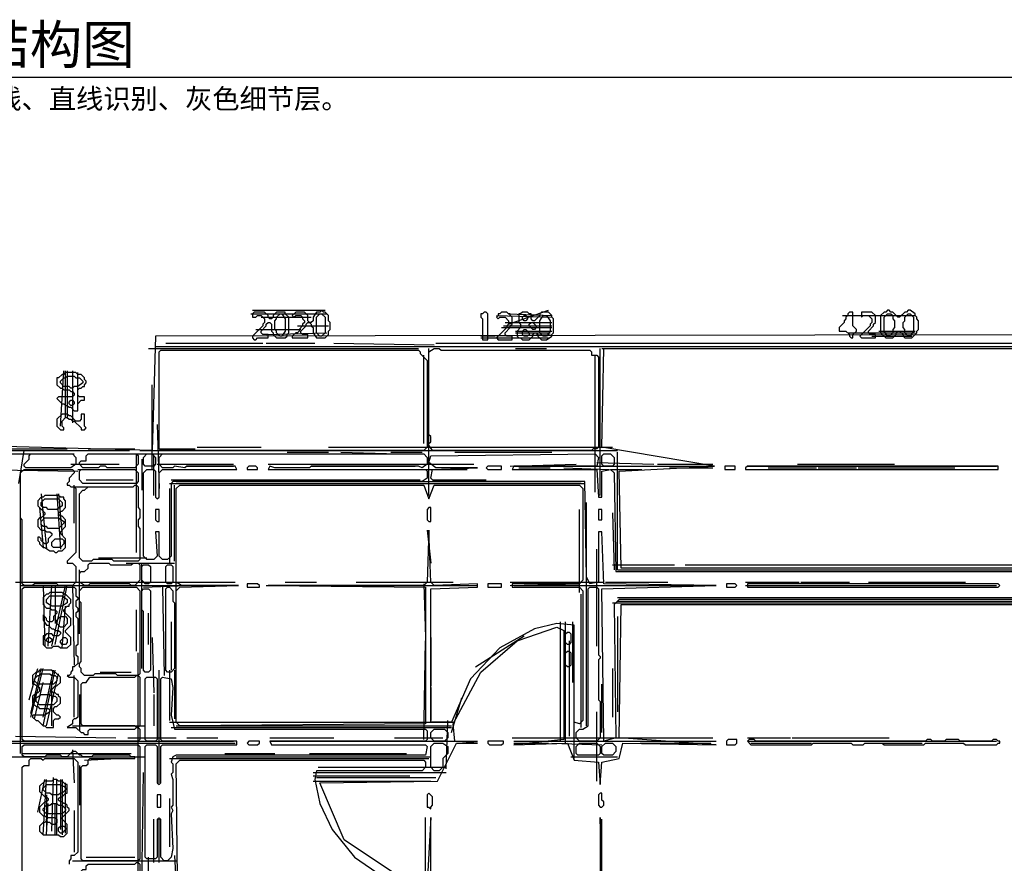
# Model space of a CAD drawing. Header units: millimetres. Extents: x -171 to 29168, y -21389 to 9617.
# Tile 43 of 60: x 1714 to 5374, y 5779 to 8914. Entities that reach past the tile are written whole.
import ezdxf

# ---------------------------------------------------------------- set-up
doc = ezdxf.new("R2010")
doc.units = ezdxf.units.MM
for name, color, linetype in [('REFERENCE_FRAME', 3, 'Continuous'), ('REFERENCE_TEXT', 2, 'Continuous'), ('TRACE_CONTOUR_FINE', 8, 'Continuous'), ('TRACE_CONTOUR_MAJOR', 7, 'Continuous'), ('TRACE_DARK_PIXELS', 250, 'Continuous'), ('TRACE_STRAIGHT_LINES', 4, 'Continuous')]:
    doc.layers.add(name, color=color, linetype=linetype)
doc.styles.add('CHINESE', font='simhei.ttf')

msp = doc.modelspace()

# ---------------------------------------------------------------- linework, layer by layer
at = {"layer": 'REFERENCE_FRAME'}
msp.add_lwpolyline([(-170.6, -170.6), (8570.6, -170.6), (8570.6, 8699.2), (-170.6, 8699.2)], close=True, dxfattribs=at)
at = {"layer": 'TRACE_CONTOUR_FINE'}
for points in [[(3582.5, 7808.3), (3589, 7814.7), (3595.4, 7814.7), (3601.8, 7808.3), (3601.8, 7801.8), (3595.4, 7795.4), (3589, 7795.4), (3582.5, 7801.8)], [(3582.5, 7756.8), (3589, 7763.2), (3595.4, 7763.2), (3608.3, 7750.4), (3608.3, 7744), (3601.8, 7737.5), (3589, 7737.5), (3582.5, 7744)], [(3608.3, 7782.5), (3614.7, 7789), (3621.1, 7789), (3634, 7776.1), (3634, 7769.7), (3627.6, 7763.2), (3621.1, 7763.2), (3608.3, 7776.1)], [(1897.4, 7493.1), (1903.8, 7499.5), (1910.3, 7499.5), (1916.7, 7493.1), (1916.7, 7486.7), (1910.3, 7480.2), (1903.8, 7480.2), (1897.4, 7486.7)], [(2559.9, 7248.7), (2559.9, 7242.3), (2598.5, 7242.3), (2598.5, 7248.7), (2592, 7255.1), (2566.3, 7255.1)], [(3447.5, 7248.7), (3453.9, 7242.3), (3505.4, 7242.3), (3505.4, 7255.1), (3453.9, 7255.1)], [(4335.1, 7255.1), (4335.1, 7242.3), (4373.7, 7242.3), (4373.7, 7255.1)], [(3235.2, 7100.8), (3228.8, 7094.3), (3228.8, 7055.7), (3235.2, 7049.3), (3241.7, 7049.3), (3241.7, 7100.8)], [(2219, 7094.3), (2219, 7055.7), (2225.4, 7049.3), (2231.9, 7049.3), (2231.9, 7094.3)], [(3865.5, 7094.3), (3865.5, 7055.7), (3878.4, 7055.7), (3878.4, 7094.3)], [(2559.9, 6817.8), (2559.9, 6804.9), (2604.9, 6804.9), (2604.9, 6811.3), (2598.5, 6817.8)], [(3453.9, 6817.8), (3453.9, 6804.9), (3505.4, 6804.9), (3505.4, 6817.8)], [(4341.5, 6817.8), (4341.5, 6804.9), (4373.7, 6804.9), (4380.1, 6811.3), (4373.7, 6817.8)], [(1813.8, 6611.9), (1820.2, 6618.4), (1826.6, 6618.4), (1833.1, 6611.9), (1833.1, 6605.5), (1826.6, 6599.1), (1820.2, 6599.1), (1813.8, 6605.5)], [(1878.1, 6618.4), (1884.5, 6618.4), (1891, 6611.9), (1891, 6599.1), (1884.5, 6592.6), (1871.7, 6592.6), (1865.2, 6599.1), (1865.2, 6605.5)], [(2559.9, 6226), (2566.3, 6219.6), (2598.5, 6219.6), (2604.9, 6226), (2604.9, 6232.5), (2566.3, 6232.5)], [(3453.9, 6232.5), (3453.9, 6226), (3460.3, 6219.6), (3505.4, 6219.6), (3511.8, 6226), (3511.8, 6232.5)], [(4341.5, 6232.5), (4341.5, 6219.6), (4373.7, 6219.6), (4380.1, 6226), (4380.1, 6238.9), (4347.9, 6238.9)], [(3872, 6039.5), (3865.5, 6033.1), (3865.5, 5994.5), (3872, 5988.1), (3878.4, 5988.1), (3884.8, 5994.5), (3884.8, 6007.4), (3878.4, 6013.8), (3878.4, 6039.5)], [(2225.4, 6033.1), (2225.4, 5988.1), (2238.3, 5988.1), (2238.3, 6033.1)], [(1858.8, 5898), (1858.8, 5910.9), (1865.2, 5917.3), (1878.1, 5917.3), (1884.5, 5910.9), (1884.5, 5904.4), (1871.7, 5891.6), (1865.2, 5891.6)]]:
    msp.add_lwpolyline(points, close=True, dxfattribs=at)
at = {"layer": 'TRACE_CONTOUR_MAJOR'}
for points in [[(2862.2, 7814.7), (2849.3, 7827.6), (2842.9, 7827.6), (2836.4, 7834), (2830, 7827.6), (2817.2, 7827.6), (2804.3, 7808.3), (2804.3, 7795.4), (2797.9, 7789), (2791.4, 7789), (2785, 7795.4), (2785, 7814.7), (2772.1, 7827.6), (2740, 7827.6), (2727.1, 7814.7), (2733.5, 7808.3), (2740, 7814.7), (2759.3, 7814.7), (2765.7, 7808.3), (2765.7, 7801.8), (2772.1, 7795.4), (2772.1, 7789), (2765.7, 7782.5), (2765.7, 7776.1), (2752.8, 7763.2), (2752.8, 7756.8), (2746.4, 7750.4), (2740, 7750.4), (2727.1, 7737.5), (2727.1, 7731.1), (2785, 7731.1), (2785, 7744), (2765.7, 7744), (2759.3, 7750.4), (2759.3, 7756.8), (2778.6, 7776.1), (2778.6, 7782.5), (2785, 7789), (2791.4, 7789), (2797.9, 7782.5), (2797.9, 7776.1), (2804.3, 7769.7), (2804.3, 7750.4), (2817.2, 7731.1), (2849.3, 7731.1), (2862.2, 7744), (2862.2, 7756.8), (2868.6, 7763.2), (2868.6, 7789), (2862.2, 7795.4)], [(4913.9, 7814.7), (4913.9, 7750.4), (4933.2, 7731.1), (4959, 7731.1), (4971.8, 7744), (4971.8, 7750.4), (4978.3, 7756.8), (4984.7, 7756.8), (4997.5, 7744), (4997.5, 7737.5), (5004, 7731.1), (5029.7, 7731.1), (5049, 7750.4), (5049, 7756.8), (5055.4, 7763.2), (5055.4, 7795.4), (5049, 7801.8), (5049, 7808.3), (5042.6, 7814.7), (5042.6, 7821.1), (5023.3, 7834), (5016.8, 7834), (5010.4, 7827.6), (5004, 7827.6), (4984.7, 7808.3), (4978.3, 7808.3), (4959, 7827.6), (4952.5, 7827.6), (4946.1, 7834), (4939.7, 7834), (4933.2, 7827.6), (4926.8, 7827.6)], [(2579.2, 7821.1), (2579.2, 7808.3), (2592, 7808.3), (2598.5, 7814.7), (2611.3, 7814.7), (2624.2, 7801.8), (2624.2, 7789), (2617.8, 7782.5), (2617.8, 7776.1), (2579.2, 7737.5), (2579.2, 7731.1), (2585.6, 7724.7), (2592, 7724.7), (2598.5, 7731.1), (2637.1, 7731.1), (2637.1, 7744), (2617.8, 7744), (2611.3, 7750.4), (2611.3, 7756.8), (2630.6, 7776.1), (2630.6, 7782.5), (2637.1, 7789), (2643.5, 7789), (2649.9, 7782.5), (2649.9, 7756.8), (2656.4, 7750.4), (2656.4, 7744), (2669.2, 7731.1), (2701.4, 7731.1), (2707.8, 7737.5), (2707.8, 7744), (2714.2, 7750.4), (2714.2, 7808.3), (2701.4, 7821.1), (2701.4, 7827.6), (2669.2, 7827.6), (2656.4, 7814.7), (2656.4, 7808.3), (2649.9, 7801.8), (2643.5, 7801.8), (2637.1, 7808.3), (2637.1, 7814.7), (2624.2, 7827.6), (2585.6, 7827.6)], [(2682.1, 7821.1), (2688.5, 7821.1), (2701.4, 7801.8), (2701.4, 7756.8), (2688.5, 7737.5), (2682.1, 7737.5), (2669.2, 7750.4), (2669.2, 7756.8), (2662.8, 7763.2), (2662.8, 7795.4), (2669.2, 7801.8), (2669.2, 7808.3)], [(2830, 7821.1), (2836.4, 7821.1), (2849.3, 7808.3), (2849.3, 7750.4), (2836.4, 7737.5), (2830, 7737.5), (2817.2, 7750.4), (2817.2, 7808.3)], [(3441, 7827.6), (3434.6, 7821.1), (3428.2, 7821.1), (3428.2, 7808.3), (3434.6, 7801.8), (3434.6, 7724.7), (3453.9, 7724.7), (3453.9, 7821.1), (3447.5, 7827.6)], [(3505.4, 7827.6), (3498.9, 7821.1), (3492.5, 7821.1), (3492.5, 7814.7), (3486.1, 7808.3), (3492.5, 7801.8), (3498.9, 7808.3), (3518.2, 7808.3), (3531.1, 7795.4), (3531.1, 7782.5), (3524.7, 7776.1), (3524.7, 7769.7), (3486.1, 7731.1), (3492.5, 7724.7), (3544, 7724.7), (3544, 7737.5), (3524.7, 7737.5), (3518.2, 7744), (3518.2, 7750.4), (3537.5, 7769.7), (3537.5, 7776.1), (3544, 7782.5), (3544, 7808.3), (3537.5, 7814.7), (3537.5, 7821.1), (3531.1, 7821.1), (3524.7, 7827.6)], [(3569.7, 7821.1), (3569.7, 7789), (3576.1, 7782.5), (3576.1, 7769.7), (3563.2, 7756.8), (3563.2, 7737.5), (3569.7, 7731.1), (3576.1, 7731.1), (3582.5, 7724.7), (3608.3, 7724.7), (3621.1, 7737.5), (3621.1, 7744), (3627.6, 7750.4), (3634, 7750.4), (3640.4, 7744), (3640.4, 7737.5), (3653.3, 7724.7), (3672.6, 7724.7), (3691.9, 7737.5), (3691.9, 7744), (3698.3, 7750.4), (3698.3, 7801.8), (3691.9, 7808.3), (3691.9, 7814.7), (3679, 7827.6), (3653.3, 7827.6), (3646.9, 7821.1), (3646.9, 7814.7), (3627.6, 7795.4), (3621.1, 7795.4), (3614.7, 7801.8), (3614.7, 7821.1), (3608.3, 7821.1), (3601.8, 7827.6), (3582.5, 7827.6), (3576.1, 7821.1)], [(3659.7, 7814.7), (3672.6, 7814.7), (3685.5, 7795.4), (3685.5, 7756.8), (3672.6, 7737.5), (3659.7, 7737.5), (3646.9, 7750.4), (3646.9, 7795.4)], [(4798.2, 7827.6), (4791.7, 7821.1), (4791.7, 7814.7), (4785.3, 7808.3), (4785.3, 7801.8), (4778.9, 7795.4), (4778.9, 7789), (4759.6, 7769.7), (4759.6, 7756.8), (4785.3, 7756.8), (4798.2, 7744), (4798.2, 7737.5), (4804.6, 7731.1), (4811, 7731.1), (4811, 7744), (4823.9, 7756.8), (4823.9, 7763.2), (4811, 7776.1), (4811, 7827.6)], [(4843.2, 7827.6), (4843.2, 7808.3), (4849.6, 7814.7), (4868.9, 7814.7), (4881.8, 7801.8), (4881.8, 7789), (4875.3, 7782.5), (4875.3, 7776.1), (4836.8, 7737.5), (4843.2, 7731.1), (4894.6, 7731.1), (4894.6, 7744), (4875.3, 7744), (4868.9, 7750.4), (4868.9, 7756.8), (4888.2, 7776.1), (4888.2, 7782.5), (4894.6, 7789), (4894.6, 7814.7), (4881.8, 7827.6)], [(4939.7, 7821.1), (4952.5, 7821.1), (4959, 7814.7), (4959, 7801.8), (4965.4, 7795.4), (4965.4, 7769.7), (4959, 7763.2), (4959, 7750.4), (4946.1, 7737.5), (4939.7, 7737.5), (4926.8, 7756.8), (4926.8, 7808.3)], [(5016.8, 7821.1), (5023.3, 7821.1), (5036.1, 7808.3), (5036.1, 7756.8), (5023.3, 7737.5), (5016.8, 7737.5), (5004, 7750.4), (5004, 7763.2), (4997.5, 7769.7), (4997.5, 7789), (5004, 7795.4), (5004, 7808.3)], [(2231.9, 7679.6), (2238.3, 7686.1), (3196.6, 7686.1), (3203.1, 7679.6), (3203.1, 7673.2), (3228.8, 7647.5), (3228.8, 7325.9), (3215.9, 7313), (2238.3, 7313), (2231.9, 7319.4)], [(3235.2, 7679.6), (3254.5, 7692.5), (3273.8, 7692.5), (3280.2, 7686.1), (3833.4, 7686.1), (3839.8, 7679.6), (3839.8, 7666.8), (3859.1, 7666.8), (3865.5, 7660.3), (3865.5, 7325.9), (3859.1, 7319.4), (3846.2, 7319.4), (3839.8, 7313), (3248.1, 7313), (3235.2, 7332.3), (3235.2, 7338.7), (3241.7, 7345.2), (3241.7, 7364.5), (3235.2, 7370.9)], [(1884.5, 7602.5), (1878.1, 7596), (1871.7, 7596), (1858.8, 7583.2), (1852.4, 7583.2), (1852.4, 7557.4), (1865.2, 7544.6), (1871.7, 7544.6), (1878.1, 7538.1), (1897.4, 7538.1), (1903.8, 7531.7), (1910.3, 7531.7), (1916.7, 7525.3), (1916.7, 7518.8), (1910.3, 7512.4), (1858.8, 7512.4), (1852.4, 7506), (1871.7, 7486.7), (1878.1, 7486.7), (1884.5, 7480.2), (1891, 7480.2), (1897.4, 7473.8), (1903.8, 7473.8), (1916.7, 7460.9), (1929.6, 7460.9), (1929.6, 7486.7), (1942.4, 7499.5), (1955.3, 7499.5), (1955.3, 7512.4), (1936, 7512.4), (1929.6, 7518.8), (1929.6, 7538.1), (1936, 7544.6), (1942.4, 7544.6), (1948.9, 7551), (1955.3, 7551), (1955.3, 7557.4), (1961.7, 7563.9), (1961.7, 7570.3), (1955.3, 7576.7), (1955.3, 7583.2), (1942.4, 7596), (1929.6, 7596), (1923.1, 7602.5)], [(1865.2, 7570.3), (1878.1, 7583.2), (1884.5, 7583.2), (1891, 7589.6), (1916.7, 7589.6), (1923.1, 7583.2), (1936, 7583.2), (1948.9, 7570.3), (1948.9, 7563.9), (1929.6, 7551), (1916.7, 7551), (1910.3, 7544.6), (1903.8, 7544.6), (1897.4, 7551), (1878.1, 7551), (1865.2, 7563.9)], [(1852.4, 7428.8), (1852.4, 7403.1), (1865.2, 7390.2), (1878.1, 7390.2), (1878.1, 7396.6), (1871.7, 7403.1), (1871.7, 7422.4), (1884.5, 7435.2), (1891, 7435.2), (1897.4, 7428.8), (1903.8, 7428.8), (1910.3, 7422.4), (1916.7, 7422.4), (1942.4, 7396.6), (1942.4, 7390.2), (1955.3, 7390.2), (1961.7, 7396.6), (1955.3, 7403.1), (1955.3, 7448.1), (1942.4, 7448.1), (1942.4, 7428.8), (1936, 7422.4), (1923.1, 7422.4), (1903.8, 7441.7), (1897.4, 7441.7), (1891, 7448.1), (1871.7, 7448.1)], [(1730.2, 7255.1), (1730.2, 7261.6), (1749.5, 7280.9), (1749.5, 7293.7), (1755.9, 7300.2), (1910.3, 7300.2), (1923.1, 7287.3), (1923.1, 7261.6), (1903.8, 7248.7), (1736.6, 7248.7)], [(1936, 7268), (1942.4, 7274.4), (1961.7, 7274.4), (1961.7, 7293.7), (1968.1, 7300.2), (2148.2, 7300.2), (2154.7, 7293.7), (2154.7, 7261.6), (2141.8, 7248.7), (2038.9, 7248.7), (2032.5, 7255.1), (2013.2, 7255.1), (2006.7, 7248.7), (1948.9, 7248.7), (1936, 7261.6)], [(2174, 6920.7), (2174, 7229.4), (2186.8, 7242.3), (2212.6, 7242.3), (2219, 7235.8), (2219, 7139.4), (2225.4, 7132.9), (2231.9, 7139.4), (2231.9, 7229.4), (2244.7, 7242.3), (2521.3, 7242.3), (2514.9, 7255.1), (2334.8, 7255.1), (2328.3, 7248.7), (2289.7, 7255.1), (2283.3, 7248.7), (2244.7, 7248.7), (2231.9, 7261.6), (2231.9, 7287.3), (2244.7, 7300.2), (3215.9, 7300.2), (3228.8, 7287.3), (3228.8, 7261.6), (3209.5, 7248.7), (3196.6, 7255.1), (2797.9, 7255.1), (2791.4, 7248.7), (2662.8, 7248.7), (2643.5, 7255.1), (2637.1, 7242.3), (3222.4, 7242.3), (3228.8, 7235.8), (3228.8, 7210.1), (3209.5, 7197.2), (2283.3, 7197.2), (2276.9, 7190.8), (2276.9, 6920.7), (2264, 6907.8), (2244.7, 6907.8), (2231.9, 6920.7), (2231.9, 7010.7), (2219, 7010.7), (2225.4, 6920.7), (2212.6, 6907.8), (2186.8, 6907.8)], [(2186.8, 7300.2), (2206.1, 7300.2), (2219, 7287.3), (2219, 7261.6), (2212.6, 7255.1), (2180.4, 7255.1), (2174, 7261.6), (2174, 7287.3)], [(3878.4, 7293.7), (3884.8, 7300.2), (3910.6, 7300.2), (3923.4, 7287.3), (3923.4, 7261.6), (3917, 7255.1), (3884.8, 7255.1), (3878.4, 7261.6)], [(4412.3, 7248.7), (4412.3, 7242.3), (5351.3, 7242.3), (5351.3, 7255.1), (4418.7, 7255.1)], [(1730.2, 7242.3), (1910.3, 7242.3), (1916.7, 7235.8), (1916.7, 7229.4), (1897.4, 7210.1), (1897.4, 7197.2), (1891, 7190.8), (1891, 7184.4), (1897.4, 7184.4), (1903.8, 7177.9), (1916.7, 7177.9), (1923.1, 7171.5), (1923.1, 6933.5), (1891, 6901.4), (1891, 6894.9), (1910.3, 6894.9), (1923.1, 6882.1), (1923.1, 6824.2), (1910.3, 6811.3), (1858.8, 6811.3), (1852.4, 6817.8), (1768.8, 6817.8), (1762.3, 6811.3), (1730.2, 6811.3), (1723.7, 6817.8), (1723.7, 7055.7), (1717.3, 7062.2), (1717.3, 7229.4)], [(1936, 7235.8), (1942.4, 7242.3), (2141.8, 7242.3), (2154.7, 7229.4), (2154.7, 7197.2), (2148.2, 7190.8), (1948.9, 7190.8), (1936, 7203.7)], [(2148.2, 7184.4), (2154.7, 7177.9), (2154.7, 7100.8), (2161.1, 7094.3), (2161.1, 7062.2), (2154.7, 7055.7), (2154.7, 7030), (2161.1, 7023.6), (2161.1, 6907.8), (2154.7, 6901.4), (2064.6, 6901.4), (2058.2, 6907.8), (1987.4, 6907.8), (1981, 6901.4), (1948.9, 6901.4), (1936, 6914.2), (1936, 7152.2), (1948.9, 7165.1), (1955.3, 7165.1), (1968.1, 7177.9), (2135.4, 7177.9), (2141.8, 7184.4)], [(2296.2, 7171.5), (2309, 7184.4), (3215.9, 7184.4), (3235.2, 7132.9), (3254.5, 7184.4), (3794.8, 7184.4), (3807.7, 7171.5), (3807.7, 6830.6), (3794.8, 6817.8), (3544, 6817.8), (3544, 6804.9), (3794.8, 6804.9), (3807.7, 6792), (3807.7, 6309.6), (3794.8, 6296.8), (3775.5, 6303.2), (3775.5, 6663.4), (3711.2, 6669.8), (3627.6, 6650.5), (3498.9, 6579.8), (3389.6, 6464), (3318.8, 6303.2), (3241.7, 6303.2), (3241.7, 6798.5), (3415.3, 6804.9), (3415.3, 6817.8), (3254.5, 6811.3), (3241.7, 6824.2), (3235.2, 7017.2), (3228.8, 6824.2), (3215.9, 6811.3), (2637.1, 6811.3), (3222.4, 6804.9), (3222.4, 6296.8), (2309, 6290.4), (2296.2, 6303.2), (2296.2, 6792), (2309, 6804.9), (2527.7, 6811.3), (2315.5, 6811.3), (2296.2, 6824.2)], [(1807.4, 7145.8), (1800.9, 7139.4), (1794.5, 7139.4), (1781.6, 7126.5), (1781.6, 7107.2), (1807.4, 7081.5), (1807.4, 7075), (1794.5, 7062.2), (1788.1, 7062.2), (1781.6, 7055.7), (1781.6, 7030), (1794.5, 7017.2), (1807.4, 7017.2), (1813.8, 7010.7), (1826.6, 7010.7), (1833.1, 7004.3), (1833.1, 6997.9), (1820.2, 6985), (1820.2, 6972.1), (1813.8, 6965.7), (1807.4, 6965.7), (1794.5, 6978.6), (1794.5, 6985), (1788.1, 6991.4), (1781.6, 6991.4), (1781.6, 6978.6), (1788.1, 6972.1), (1788.1, 6965.7), (1800.9, 6952.8), (1807.4, 6952.8), (1826.6, 6940), (1839.5, 6940), (1845.9, 6933.5), (1852.4, 6933.5), (1858.8, 6940), (1871.7, 6940), (1884.5, 6952.8), (1884.5, 6985), (1865.2, 7004.3), (1865.2, 7010.7), (1884.5, 7030), (1884.5, 7055.7), (1871.7, 7068.6), (1865.2, 7068.6), (1858.8, 7075), (1858.8, 7081.5), (1865.2, 7087.9), (1871.7, 7087.9), (1884.5, 7100.8), (1884.5, 7126.5), (1878.1, 7132.9), (1878.1, 7139.4), (1865.2, 7139.4), (1858.8, 7145.8)], [(1794.5, 7120.1), (1807.4, 7132.9), (1858.8, 7132.9), (1871.7, 7120.1), (1871.7, 7107.2), (1852.4, 7094.3), (1820.2, 7094.3), (1813.8, 7100.8), (1800.9, 7100.8), (1794.5, 7107.2)], [(1794.5, 7036.4), (1794.5, 7049.3), (1807.4, 7062.2), (1858.8, 7062.2), (1878.1, 7049.3), (1878.1, 7042.9), (1858.8, 7023.6), (1820.2, 7023.6), (1813.8, 7030), (1800.9, 7030)], [(1833.1, 6959.3), (1833.1, 6972.1), (1845.9, 6985), (1871.7, 6985), (1878.1, 6978.6), (1878.1, 6965.7), (1865.2, 6952.8), (1839.5, 6952.8)], [(1936, 6856.4), (1942.4, 6862.8), (1955.3, 6862.8), (1968.1, 6875.7), (1968.1, 6888.5), (1974.6, 6894.9), (2045.3, 6894.9), (2051.8, 6888.5), (2128.9, 6888.5), (2135.4, 6894.9), (2154.7, 6894.9), (2161.1, 6888.5), (2161.1, 6830.6), (2141.8, 6811.3), (2128.9, 6811.3), (2122.5, 6817.8), (1974.6, 6817.8), (1968.1, 6811.3), (1955.3, 6811.3), (1936, 6824.2)], [(2174, 6888.5), (2193.3, 6888.5), (2199.7, 6882.1), (2199.7, 6824.2), (2193.3, 6817.8), (2180.4, 6817.8), (2167.5, 6830.6), (2167.5, 6882.1)], [(2264, 6888.5), (2276.9, 6888.5), (2283.3, 6882.1), (2283.3, 6824.2), (2276.9, 6817.8), (2264, 6817.8), (2257.6, 6824.2), (2257.6, 6882.1)], [(4418.7, 6817.8), (4418.7, 6804.9), (5351.3, 6804.9), (5357.7, 6811.3), (5351.3, 6817.8)], [(1730.2, 6804.9), (1916.7, 6804.9), (1923.1, 6798.5), (1923.1, 6772.7), (1929.6, 6766.3), (1929.6, 6759.9), (1923.1, 6753.4), (1923.1, 6734.2), (1929.6, 6727.7), (1929.6, 6714.9), (1923.1, 6708.4), (1923.1, 6695.6), (1929.6, 6689.1), (1929.6, 6592.6), (1923.1, 6586.2), (1923.1, 6554.1), (1929.6, 6547.6), (1929.6, 6521.9), (1916.7, 6509), (1910.3, 6509), (1910.3, 6496.2), (1903.8, 6489.7), (1903.8, 6483.3), (1897.4, 6476.9), (1891, 6476.9), (1897.4, 6470.4), (1916.7, 6470.4), (1929.6, 6457.6), (1929.6, 6322.5), (1923.1, 6316.1), (1916.7, 6316.1), (1910.3, 6309.6), (1910.3, 6296.8), (1891, 6283.9), (1923.1, 6283.9), (1942.4, 6264.6), (1948.9, 6264.6), (1955.3, 6258.2), (1968.1, 6258.2), (1968.1, 6271.1), (1974.6, 6277.5), (2141.8, 6277.5), (2148.2, 6283.9), (2154.7, 6283.9), (2161.1, 6277.5), (2161.1, 6238.9), (2154.7, 6232.5), (1730.2, 6232.5), (1723.7, 6238.9), (1723.7, 6798.5)], [(1826.6, 6785.6), (1820.2, 6779.2), (1813.8, 6779.2), (1800.9, 6766.3), (1800.9, 6740.6), (1813.8, 6727.7), (1826.6, 6727.7), (1833.1, 6721.3), (1845.9, 6721.3), (1852.4, 6714.9), (1852.4, 6708.4), (1839.5, 6695.6), (1839.5, 6682.7), (1833.1, 6676.3), (1820.2, 6676.3), (1813.8, 6682.7), (1813.8, 6689.1), (1800.9, 6702), (1800.9, 6682.7), (1813.8, 6663.4), (1820.2, 6663.4), (1833.1, 6650.5), (1839.5, 6650.5), (1845.9, 6644.1), (1858.8, 6644.1), (1865.2, 6637.7), (1865.2, 6631.2), (1858.8, 6624.8), (1839.5, 6624.8), (1833.1, 6631.2), (1813.8, 6631.2), (1807.4, 6624.8), (1800.9, 6624.8), (1800.9, 6592.6), (1813.8, 6579.8), (1833.1, 6579.8), (1839.5, 6586.2), (1858.8, 6586.2), (1865.2, 6579.8), (1891, 6579.8), (1903.8, 6592.6), (1903.8, 6618.4), (1884.5, 6637.7), (1884.5, 6644.1), (1903.8, 6663.4), (1903.8, 6689.1), (1878.1, 6714.9), (1878.1, 6721.3), (1891, 6734.2), (1897.4, 6734.2), (1897.4, 6740.6), (1903.8, 6747), (1903.8, 6759.9), (1884.5, 6779.2), (1878.1, 6779.2), (1871.7, 6785.6)], [(1813.8, 6759.9), (1826.6, 6772.7), (1871.7, 6772.7), (1891, 6759.9), (1891, 6747), (1871.7, 6734.2), (1833.1, 6734.2), (1813.8, 6747)], [(1948.9, 6804.9), (2148.2, 6804.9), (2161.1, 6792), (2161.1, 6483.3), (2154.7, 6476.9), (2077.5, 6476.9), (2071.1, 6483.3), (1993.9, 6483.3), (1987.4, 6476.9), (1955.3, 6476.9), (1942.4, 6489.7), (1942.4, 6502.6), (1936, 6509), (1936, 6521.9), (1942.4, 6528.3), (1942.4, 6747), (1936, 6753.4), (1936, 6792)], [(2174, 6798.5), (2193.3, 6798.5), (2199.7, 6792), (2199.7, 6496.2), (2193.3, 6489.7), (2180.4, 6489.7), (2174, 6496.2), (2174, 6714.9), (2167.5, 6721.3), (2167.5, 6792)], [(2264, 6804.9), (2270.4, 6804.9), (2283.3, 6792), (2283.3, 6753.4), (2289.7, 6747), (2289.7, 6502.6), (2276.9, 6489.7), (2264, 6489.7), (2257.6, 6496.2), (2257.6, 6798.5)], [(3833.4, 6804.9), (3859.1, 6804.9), (3865.5, 6798.5), (3865.5, 6554.1), (3872, 6547.6), (3872, 6541.2), (3865.5, 6534.8), (3865.5, 6386.8), (3872, 6380.4), (3872, 6245.3), (3859.1, 6232.5), (3794.8, 6232.5), (3781.9, 6245.3), (3781.9, 6264.6), (3794.8, 6277.5), (3807.7, 6277.5), (3827, 6290.4), (3827, 6798.5)], [(1865.2, 6695.6), (1884.5, 6695.6), (1891, 6689.1), (1891, 6669.8), (1878.1, 6657), (1865.2, 6657), (1852.4, 6669.8), (1852.4, 6682.7)], [(3749.8, 6637.7), (3756.2, 6637.7), (3762.6, 6631.2), (3762.6, 6599.1), (3756.2, 6592.6), (3749.8, 6592.6), (3743.3, 6599.1), (3743.3, 6631.2)], [(3749.8, 6566.9), (3756.2, 6566.9), (3762.6, 6560.5), (3762.6, 6515.5), (3756.2, 6509), (3749.8, 6509), (3743.3, 6515.5), (3743.3, 6560.5)], [(1788.1, 6496.2), (1781.6, 6489.7), (1775.2, 6489.7), (1762.3, 6476.9), (1762.3, 6444.7), (1768.8, 6444.7), (1788.1, 6431.9), (1788.1, 6419), (1781.6, 6412.6), (1775.2, 6412.6), (1762.3, 6399.7), (1762.3, 6374), (1775.2, 6361.1), (1781.6, 6361.1), (1788.1, 6354.7), (1820.2, 6354.7), (1826.6, 6348.2), (1826.6, 6341.8), (1807.4, 6328.9), (1762.3, 6328.9), (1762.3, 6322.5), (1775.2, 6309.6), (1781.6, 6309.6), (1800.9, 6290.4), (1807.4, 6290.4), (1813.8, 6283.9), (1839.5, 6283.9), (1839.5, 6309.6), (1845.9, 6316.1), (1858.8, 6316.1), (1865.2, 6322.5), (1858.8, 6328.9), (1852.4, 6328.9), (1839.5, 6341.8), (1839.5, 6354.7), (1845.9, 6361.1), (1852.4, 6361.1), (1865.2, 6374), (1865.2, 6393.3), (1858.8, 6399.7), (1858.8, 6406.1), (1852.4, 6406.1), (1845.9, 6412.6), (1839.5, 6412.6), (1833.1, 6419), (1833.1, 6425.4), (1845.9, 6438.3), (1852.4, 6438.3), (1865.2, 6451.1), (1865.2, 6470.4), (1845.9, 6489.7), (1839.5, 6489.7), (1833.1, 6496.2)], [(1768.8, 6464), (1781.6, 6476.9), (1788.1, 6476.9), (1794.5, 6483.3), (1826.6, 6483.3), (1833.1, 6476.9), (1845.9, 6476.9), (1852.4, 6470.4), (1852.4, 6457.6), (1839.5, 6444.7), (1781.6, 6444.7), (1768.8, 6457.6)], [(2161.1, 6470.4), (2161.1, 6290.4), (2154.7, 6283.9), (2148.2, 6283.9), (2141.8, 6290.4), (1948.9, 6290.4), (1942.4, 6296.8), (1942.4, 6444.7), (1948.9, 6451.1), (1961.7, 6451.1), (1974.6, 6470.4), (2141.8, 6470.4), (2148.2, 6476.9), (2154.7, 6476.9)], [(2180.4, 5801.5), (2180.4, 6213.2), (2186.8, 6219.6), (2219, 6219.6), (2225.4, 6213.2), (2225.4, 6078.1), (2231.9, 6071.7), (2238.3, 6078.1), (2238.3, 6213.2), (2244.7, 6219.6), (2521.3, 6219.6), (2521.3, 6232.5), (2244.7, 6232.5), (2238.3, 6238.9), (2238.3, 6464), (2244.7, 6470.4), (2276.9, 6464), (2283.3, 6431.9), (2276.9, 6328.9), (2289.7, 6277.5), (3222.4, 6277.5), (3228.8, 6271.1), (3228.8, 6238.9), (3222.4, 6232.5), (2643.5, 6232.5), (2649.9, 6219.6), (3222.4, 6219.6), (3228.8, 6213.2), (3222.4, 6181), (2296.2, 6181), (2283.3, 6174.6), (2276.9, 6155.3), (2283.3, 6148.9), (2283.3, 6116.7), (2276.9, 6110.3), (2283.3, 6091), (2283.3, 5994.5), (2276.9, 5988.1), (2283.3, 5975.2), (2276.9, 5962.3), (2283.3, 5833.7), (2276.9, 5801.5), (2264, 5788.7), (2251.1, 5788.7), (2238.3, 5801.5), (2238.3, 5943), (2225.4, 5943), (2225.4, 5801.5), (2219, 5795.1), (2186.8, 5795.1)], [(2186.8, 6470.4), (2219, 6470.4), (2225.4, 6464), (2225.4, 6238.9), (2219, 6232.5), (2186.8, 6232.5), (2180.4, 6238.9), (2180.4, 6464)], [(1775.2, 6393.3), (1794.5, 6406.1), (1826.6, 6406.1), (1833.1, 6399.7), (1845.9, 6399.7), (1852.4, 6393.3), (1852.4, 6380.4), (1839.5, 6367.5), (1788.1, 6367.5), (1775.2, 6380.4)], [(3241.7, 6264.6), (3254.5, 6277.5), (3293.1, 6277.5), (3306, 6264.6), (3306, 6245.3), (3293.1, 6232.5), (3254.5, 6232.5), (3241.7, 6245.3)], [(3254.5, 6226), (3286.7, 6226), (3306, 6213.2), (3306, 6187.4), (3286.7, 6168.1), (3286.7, 6136), (3273.8, 6123.1), (3254.5, 6123.1), (3241.7, 6136), (3241.7, 6213.2)], [(3781.9, 6213.2), (3794.8, 6226), (3859.1, 6226), (3872, 6213.2), (3872, 6187.4), (3865.5, 6181), (3788.4, 6181), (3781.9, 6187.4)], [(3891.3, 6226), (3917, 6226), (3929.9, 6213.2), (3929.9, 6193.9), (3917, 6181), (3884.8, 6181), (3878.4, 6187.4), (3878.4, 6213.2)], [(4418.7, 6232.5), (4431.5, 6219.6), (4656.7, 6219.6), (4663.1, 6226), (4804.6, 6226), (4811, 6219.6), (4849.6, 6219.6), (4856, 6226), (4920.4, 6226), (4926.8, 6219.6), (5074.7, 6219.6), (5081.2, 6226), (5222.7, 6226), (5229.1, 6219.6), (5344.9, 6219.6), (5351.3, 6226), (5357.7, 6226), (5357.7, 6232.5), (5351.3, 6232.5), (5344.9, 6238.9), (5332, 6238.9), (5325.6, 6232.5), (5209.8, 6232.5), (5203.4, 6238.9), (5158.3, 6238.9), (5151.9, 6232.5), (5106.9, 6232.5), (5100.5, 6238.9), (5087.6, 6238.9), (5081.2, 6232.5), (4450.8, 6232.5), (4444.4, 6238.9), (4425.1, 6238.9)], [(1723.7, 6213.2), (1730.2, 6219.6), (2154.7, 6219.6), (2161.1, 6213.2), (2161.1, 5795.1), (2154.7, 5788.7), (1948.9, 5788.7), (1942.4, 5795.1), (1942.4, 6136), (1948.9, 6142.4), (1961.7, 6142.4), (1968.1, 6148.9), (1968.1, 6161.7), (1974.6, 6168.1), (2141.8, 6168.1), (2141.8, 6174.6), (2128.9, 6174.6), (2122.5, 6181), (1987.4, 6181), (1981, 6174.6), (1948.9, 6174.6), (1942.4, 6181), (1936, 6181), (1923.1, 6193.9), (1910.3, 6193.9), (1891, 6174.6), (1871.7, 6174.6), (1865.2, 6181), (1813.8, 6181), (1807.4, 6174.6), (1730.2, 6174.6), (1723.7, 6181)], [(1807.4, 6084.5), (1788.1, 6065.2), (1788.1, 6045.9), (1807.4, 6026.6), (1813.8, 6026.6), (1820.2, 6020.2), (1820.2, 6013.8), (1813.8, 6007.4), (1807.4, 6007.4), (1788.1, 5988.1), (1788.1, 5968.8), (1800.9, 5955.9), (1807.4, 5955.9), (1813.8, 5949.5), (1813.8, 5936.6), (1807.4, 5930.2), (1800.9, 5930.2), (1788.1, 5917.3), (1788.1, 5898), (1800.9, 5885.1), (1858.8, 5885.1), (1865.2, 5878.7), (1878.1, 5878.7), (1891, 5891.6), (1891, 5923.7), (1871.7, 5943), (1871.7, 5949.5), (1897.4, 5975.2), (1897.4, 5981.6), (1891, 5988.1), (1891, 5994.5), (1884.5, 6000.9), (1878.1, 6000.9), (1871.7, 6007.4), (1865.2, 6007.4), (1858.8, 6013.8), (1858.8, 6020.2), (1865.2, 6026.6), (1871.7, 6026.6), (1884.5, 6039.5), (1891, 6039.5), (1891, 6071.7), (1884.5, 6071.7), (1871.7, 6084.5), (1858.8, 6084.5), (1852.4, 6091), (1839.5, 6091), (1833.1, 6084.5)], [(1800.9, 6058.8), (1813.8, 6071.7), (1865.2, 6071.7), (1871.7, 6065.2), (1878.1, 6065.2), (1884.5, 6058.8), (1884.5, 6052.4), (1871.7, 6039.5), (1865.2, 6039.5), (1858.8, 6033.1), (1833.1, 6033.1), (1826.6, 6039.5), (1813.8, 6039.5), (1800.9, 6052.4)], [(3235.2, 6039.5), (3228.8, 6033.1), (3228.8, 5988.1), (3235.2, 5988.1), (3241.7, 5981.6), (3241.7, 5988.1), (3248.1, 5994.5), (3248.1, 6026.6)], [(1800.9, 5981.6), (1813.8, 5994.5), (1826.6, 5994.5), (1833.1, 6000.9), (1852.4, 6000.9), (1858.8, 5994.5), (1871.7, 5994.5), (1884.5, 5981.6), (1884.5, 5975.2), (1871.7, 5962.3), (1813.8, 5962.3), (1800.9, 5975.2)], [(1813.8, 5943), (1820.2, 5949.5), (1845.9, 5949.5), (1852.4, 5943), (1852.4, 5930.2), (1845.9, 5923.7), (1833.1, 5923.7), (1826.6, 5930.2), (1820.2, 5930.2), (1813.8, 5936.6)], [(2154.7, 5782.2), (2161.1, 5775.8), (2161.1, 5499.2), (2154.7, 5492.8), (1948.9, 5492.8), (1942.4, 5499.2), (1942.4, 5750.1), (1948.9, 5756.5), (1961.7, 5756.5), (1961.7, 5769.4), (1968.1, 5775.8), (2141.8, 5775.8), (2148.2, 5782.2)]]:
    msp.add_lwpolyline(points, close=True, dxfattribs=at)
for points in [[(6303.2, 7744), (2219, 7737.5), (2206.1, 7313), (1472.9, 7332.3)], [(5949.5, 6875.7), (3949.2, 6875.7), (3942.7, 7235.8), (4296.5, 7255.1), (3878.4, 7325.9), (3884.8, 7692.5), (5930.2, 7692.5)], [(5910.9, 6759.9), (3942.7, 6759.9), (3923.4, 6740.6), (3929.9, 6245.3), (3884.8, 6232.5), (3878.4, 6798.5), (4302.9, 6811.3), (3884.8, 6817.8), (3878.4, 7010.7), (3865.5, 7010.7), (3865.5, 6824.2), (3833.4, 6817.8), (3820.5, 6843.5), (3814.1, 7197.2), (3254.5, 7197.2), (3241.7, 7210.1), (3248.1, 7242.3), (3415.3, 7248.7), (3260.9, 7248.7), (3235.2, 7268), (3241.7, 7293.7), (3852.7, 7300.2), (3865.5, 7287.3), (3859.1, 7255.1), (3550.4, 7255.1), (3544, 7242.3), (3859.1, 7242.3), (3865.5, 7139.4), (3878.4, 7139.4), (3878.4, 7235.8), (3910.6, 7242.3), (3923.4, 7229.4), (3929.9, 6862.8), (5955.9, 6862.8)], [(3151.6, 5711.5), (2920.1, 5865.8), (2830, 6078.1), (3267.4, 6084.5), (3338.1, 6226), (3415.3, 6226), (3331.7, 6232.5), (3325.3, 6296.8), (3428.2, 6489.7), (3563.2, 6605.5), (3711.2, 6657), (3736.9, 6644.1), (3736.9, 6238.9), (3550.4, 6219.6), (3749.8, 6226), (3775.5, 6161.7), (3865.5, 6155.3), (3872, 6071.7), (3878.4, 6155.3), (3942.7, 6168.1), (3955.6, 6226), (4302.9, 6219.6), (3942.7, 6245.3), (3949.2, 6740.6), (5891.6, 6740.6)], [(1723.7, 5370.6), (1723.7, 6136), (1730.2, 6142.4), (1749.5, 6142.4), (1749.5, 6161.7), (1755.9, 6168.1), (1794.5, 6168.1), (1800.9, 6161.7), (1807.4, 6168.1), (1916.7, 6168.1), (1929.6, 6155.3), (1929.6, 5820.8), (1916.7, 5808), (1903.8, 5808), (1903.8, 5795.1), (1897.4, 5788.7), (1897.4, 5775.8)], [(2302.6, 5512.1), (2296.2, 6148.9), (2309, 6161.7), (3215.9, 6161.7), (3222.4, 6155.3), (3222.4, 6136), (3209.5, 6123.1), (2817.2, 6123.1), (2810.7, 6091), (2830, 6000.9), (2875, 5904.4), (2958.7, 5801.5), (3061.6, 5730.8)], [(3241.7, 5705.1), (3241.7, 5949.5), (3228.8, 5705.1)], [(3884.8, 5409.2), (3872, 5949.5), (3872, 5402.8)]]:
    msp.add_lwpolyline(points, dxfattribs=at)
at = {"layer": 'TRACE_DARK_PIXELS'}
for p, q in [((2219, 7698.9), (6309.6, 7698.9)), ((1427.9, 7313), (2122.5, 7313)), ((2161.1, 7313), (3936.3, 7313)), ((2334.8, 7255.1), (2508.4, 7255.1)), ((2797.9, 7255.1), (3183.8, 7255.1)), ((3550.4, 7255.1), (4283.6, 7255.1)), ((4418.7, 7255.1), (5344.9, 7255.1)), ((1910.3, 7177.9), (2122.5, 7177.9)), ((2296.2, 7197.2), (3801.2, 7197.2)), ((3936.3, 6869.2), (6039.5, 6869.2)), ((1717.3, 6811.3), (2527.7, 6811.3)), ((2643.5, 6811.3), (3415.3, 6811.3)), ((3550.4, 6811.3), (4302.9, 6811.3)), ((4418.7, 6811.3), (5344.9, 6811.3)), ((3936.3, 6753.4), (5904.4, 6753.4)), ((1910.3, 6290.4), (2180.4, 6290.4)), ((2296.2, 6290.4), (3318.8, 6290.4)), ((1177, 6232.5), (2508.4, 6232.5)), ((2643.5, 6232.5), (3415.3, 6232.5)), ((3550.4, 6232.5), (4302.9, 6232.5)), ((4418.7, 6232.5), (5344.9, 6232.5)), ((1678.7, 6174.6), (2180.4, 6174.6)), ((2296.2, 6174.6), (3241.7, 6174.6)), ((3762.6, 6174.6), (3936.3, 6174.6)), ((2817.2, 6116.7), (3299.5, 6116.7)), ((2817.2, 6097.4), (3260.9, 6097.4)), ((1910.3, 5788.7), (2296.2, 5788.7))]:
    msp.add_line(p, q, dxfattribs=at)
at = {"layer": 'TRACE_STRAIGHT_LINES'}
for p, q in [((2579.2, 7834), (2849.3, 7834)), ((3531.1, 7782.5), (3679, 7834)), ((2572.7, 7821.1), (2855.7, 7821.1)), ((2611.3, 7808.3), (2797.9, 7808.3)), ((3486.1, 7814.7), (3691.9, 7808.3)), ((3531.1, 7821.1), (3691.9, 7814.7)), ((4772.4, 7814.7), (5042.6, 7814.7)), ((2592, 7763.2), (2759.3, 7763.2)), ((2746.4, 7776.1), (2862.2, 7776.1)), ((3505.4, 7769.7), (3691.9, 7769.7)), ((3511.8, 7776.1), (3691.9, 7776.1)), ((3518.2, 7789), (3691.9, 7789)), ((2630.6, 7744), (2855.7, 7750.4)), ((3428.2, 7737.5), (3685.5, 7744)), ((3428.2, 7731.1), (3679, 7731.1)), ((3556.8, 7756.8), (3691.9, 7756.8)), ((3556.8, 7750.4), (3685.5, 7750.4)), ((4791.7, 7750.4), (5042.6, 7750.4)), ((4881.8, 7737.5), (5029.7, 7737.5)), ((4907.5, 7756.8), (5042.6, 7756.8)), ((2193.3, 7692.5), (3196.6, 7692.5)), ((2257.6, 7711.8), (2617.8, 7711.8)), ((2630.6, 7711.8), (2810.7, 7711.8)), ((2881.5, 7711.8), (3254.5, 7705.4)), ((3235.2, 7145.8), (3235.2, 7692.5)), ((3260.9, 7711.8), (6316.1, 7711.8)), ((3556.8, 7692.5), (3672.6, 7692.5)), ((3872, 7145.8), (3872, 7692.5)), ((3878.4, 7692.5), (4682.4, 7692.5)), ((4888.2, 7692.5), (5068.3, 7692.5)), ((5081.2, 7692.5), (5306.3, 7692.5)), ((5312.7, 7698.9), (5814.4, 7698.9)), ((3215.9, 7338.7), (3215.9, 7666.8)), ((3852.7, 7158.7), (3852.7, 7666.8)), ((1865.2, 7403.1), (1878.1, 7608.9)), ((1884.5, 7435.2), (1884.5, 7608.9)), ((1891, 7608.9), (1891, 7435.2)), ((1910.3, 7608.9), (1910.3, 7415.9)), ((1929.6, 7480.2), (1929.6, 7602.5)), ((2206.1, 7242.3), (2206.1, 7557.4)), ((2225.4, 7409.5), (2231.9, 7171.5)), ((1421.4, 7319.4), (1891, 7319.4)), ((1968.1, 7319.4), (2141.8, 7319.4)), ((2231.9, 7319.4), (2366.9, 7319.4)), ((2373.4, 7325.9), (2611.3, 7325.9)), ((2862.2, 7325.9), (3917, 7325.9)), ((1530.8, 7300.2), (1916.7, 7300.2)), ((1710.9, 7190.8), (1730.2, 7313)), ((2071.1, 7300.2), (2431.2, 7300.2)), ((2148.2, 6933.5), (2148.2, 7300.2)), ((2212.6, 7145.8), (2212.6, 7293.7)), ((2495.6, 7300.2), (2630.6, 7300.2)), ((2707.8, 7306.6), (2862.2, 7306.6)), ((2907.2, 7306.6), (3119.4, 7300.2)), ((3093.7, 7306.6), (3209.5, 7306.6)), ((3331.7, 7306.6), (3691.9, 7306.6)), ((3936.3, 6869.2), (3936.3, 7306.6)), ((1903.8, 7261.6), (2083.9, 7261.6)), ((2167.5, 7280.9), (2167.5, 7165.1)), ((2225.4, 7261.6), (2508.4, 7261.6)), ((2637.1, 7261.6), (3402.5, 7261.6)), ((3537.5, 7255.1), (3781.9, 7261.6)), ((3569.7, 7248.7), (3685.5, 7248.7)), ((3736.9, 7248.7), (3904.1, 7242.3)), ((3859.1, 7268), (4071.4, 7261.6)), ((4084.2, 7261.6), (4290, 7261.6)), ((4129.2, 7248.7), (4290, 7248.7)), ((4495.9, 7248.7), (4676, 7248.7)), ((4605.2, 7261.6), (4965.4, 7261.6)), ((4682.4, 7248.7), (4823.9, 7248.7)), ((4830.3, 7248.7), (5190.5, 7248.7)), ((1556.5, 7242.3), (1929.6, 7235.8)), ((1929.6, 7242.3), (2071.1, 7242.3)), ((2283.3, 7242.3), (2463.4, 7242.3)), ((2772.1, 7242.3), (3376.7, 7242.3)), ((3910.6, 7242.3), (4026.3, 7242.3)), ((1916.7, 7042.9), (1916.7, 7184.4)), ((1961.7, 7203.7), (2135.4, 7203.7)), ((2270.4, 7190.8), (3814.1, 7190.8)), ((2276.9, 7203.7), (3203.1, 7203.7)), ((2289.7, 6901.4), (2289.7, 7184.4)), ((3248.1, 7203.7), (3447.5, 7203.7)), ((1794.5, 7152.2), (1813.8, 6946.4)), ((1852.4, 7152.2), (1865.2, 6946.4)), ((1858.8, 7152.2), (1871.7, 6997.9)), ((2270.4, 7171.5), (2270.4, 6894.9)), ((1717.3, 6187.4), (1717.3, 7107.2)), ((1788.1, 7100.8), (1800.9, 6952.8)), ((3820.5, 6290.4), (3820.5, 7120.1)), ((3794.8, 6785.6), (3794.8, 7094.3)), ((3917, 7081.5), (3923.4, 6869.2)), ((3228.8, 7017.2), (3241.7, 6894.9)), ((3859.1, 6586.2), (3859.1, 6946.4)), ((2006.7, 6914.2), (2186.8, 6914.2)), ((2109.6, 6894.9), (2289.7, 6894.9)), ((2167.5, 6502.6), (2167.5, 6894.9)), ((2296.2, 6502.6), (2296.2, 6882.1)), ((3917, 6888.5), (4148.5, 6888.5)), ((4187.1, 6888.5), (6013.8, 6888.5)), ((1936, 6631.2), (1936, 6869.2)), ((3942.7, 6862.8), (4457.3, 6862.8)), ((4463.7, 6869.2), (4959, 6869.2)), ((5068.3, 6869.2), (5357.7, 6869.2)), ((1698, 6824.2), (2514.9, 6824.2)), ((1800.9, 6811.3), (1807.4, 6586.2)), ((1820.2, 6586.2), (1833.1, 6811.3)), ((1833.1, 6586.2), (1884.5, 6811.3)), ((1845.9, 6592.6), (1891, 6811.3)), ((1845.9, 6811.3), (1845.9, 6669.8)), ((1910.3, 6811.3), (1916.7, 6515.5)), ((1942.4, 6811.3), (2148.2, 6811.3)), ((2174, 6804.9), (2334.8, 6811.3)), ((2341.2, 6811.3), (2457, 6811.3)), ((2630.6, 6811.3), (3408.9, 6811.3)), ((2701.4, 6824.2), (2817.2, 6824.2)), ((2965.1, 6824.2), (3325.3, 6824.2)), ((3215.9, 6817.8), (3222.4, 6618.4)), ((3537.5, 6824.2), (3884.8, 6824.2)), ((3537.5, 6811.3), (3794.8, 6817.8)), ((3833.4, 6811.3), (4013.5, 6811.3)), ((3891.3, 6824.2), (4122.8, 6824.2)), ((4412.3, 6824.2), (4611.6, 6824.2)), ((4412.3, 6811.3), (4579.5, 6811.3)), ((4618.1, 6824.2), (4798.2, 6824.2)), ((4708.1, 6811.3), (5068.3, 6811.3)), ((4868.9, 6824.2), (5229.1, 6824.2)), ((5184.1, 6811.3), (5344.9, 6811.3)), ((2244.7, 6804.9), (2251.1, 6476.9)), ((3801.2, 6283.9), (3801.2, 6779.2)), ((1871.7, 6579.8), (1884.5, 6734.2)), ((3917, 6747), (5910.9, 6747)), ((3936.3, 6766.3), (5904.4, 6766.3)), ((2148.2, 6566.9), (2148.2, 6721.3)), ((2193.3, 6592.6), (2193.3, 6708.4)), ((2276.9, 6676.3), (2276.9, 6496.2)), ((3724, 6232.5), (3724, 6676.3)), ((3743.3, 6226), (3743.3, 6676.3)), ((3769.1, 6676.3), (3769.1, 6451.1)), ((3936.3, 6695.6), (3936.3, 6341.8)), ((3408.9, 6509), (3589, 6624.8)), ((2206.1, 6618.4), (2212.6, 6412.6)), ((3215.9, 6238.9), (3222.4, 6605.5)), ((3241.7, 6618.4), (3241.7, 6438.3)), ((3756.2, 6605.5), (3756.2, 6251.8)), ((2154.7, 4888.2), (2154.7, 6560.5)), ((1749.5, 6386.8), (1781.6, 6502.6)), ((1755.9, 6322.5), (1800.9, 6502.6)), ((1755.9, 6335.4), (1794.5, 6502.6)), ((1800.9, 6290.4), (1845.9, 6496.2)), ((1800.9, 6322.5), (1839.5, 6496.2)), ((1813.8, 6290.4), (1858.8, 6483.3)), ((2013.2, 6489.7), (2128.9, 6489.7)), ((2231.9, 6078.1), (2231.9, 6496.2)), ((2270.4, 6496.2), (2270.4, 6309.6)), ((2289.7, 6496.2), (2289.7, 6316.1)), ((3917, 6502.6), (3917, 6322.5)), ((1768.8, 6316.1), (1800.9, 6451.1)), ((1833.1, 6290.4), (1833.1, 6457.6)), ((1916.7, 6322.5), (1916.7, 6476.9)), ((3878.4, 6264.6), (3878.4, 6444.7)), ((1936, 6406.1), (1936, 6271.1)), ((2212.6, 6406.1), (2212.6, 6290.4)), ((3241.7, 6431.9), (3241.7, 6309.6)), ((3318.8, 6264.6), (3357.4, 6393.3)), ((3775.5, 6168.1), (3775.5, 6348.2)), ((3859.1, 6084.5), (3859.1, 6341.8)), ((2270.4, 6303.2), (3325.3, 6303.2)), ((3299.5, 6129.6), (3306, 6309.6)), ((2276.9, 6283.9), (3318.8, 6283.9)), ((1164.2, 6226), (2514.9, 6226)), ((1698, 6251.8), (2071.1, 6245.3)), ((2116.1, 6245.3), (2296.2, 6245.3)), ((2334.8, 6245.3), (2450.5, 6245.3)), ((2643.5, 6245.3), (2881.5, 6245.3)), ((3106.6, 6245.3), (3286.7, 6245.3)), ((3544, 6245.3), (4290, 6245.3)), ((3550.4, 6226), (3679, 6226)), ((3691.9, 6226), (3878.4, 6219.6)), ((4019.9, 6226), (4283.6, 6226)), ((4418.7, 6245.3), (4579.5, 6245.3)), ((4431.5, 6226), (4656.7, 6226)), ((4585.9, 6245.3), (4946.1, 6245.3)), ((4888.2, 6226), (5068.3, 6226)), ((1723.7, 6187.4), (2128.9, 6187.4)), ((1910.3, 6200.3), (1916.7, 6078.1)), ((2476.3, 6187.4), (2662.8, 6187.4)), ((2791.4, 6187.4), (3151.6, 6187.4)), ((1955.3, 6161.7), (2077.5, 6168.1)), ((2270.4, 6168.1), (3235.2, 6168.1)), ((1936, 6142.4), (1936, 5994.5)), ((2167.5, 5634.3), (2174, 6116.7)), ((2804.3, 6116.7), (3293.1, 6116.7)), ((2823.6, 6136), (3299.5, 6136)), ((1781.6, 5968.8), (1807.4, 6091)), ((1800.9, 5885.1), (1813.8, 6091)), ((1833.1, 5898), (1839.5, 6097.4)), ((1852.4, 5885.1), (1852.4, 6091)), ((1865.2, 6091), (1865.2, 5904.4)), ((1871.7, 6091), (1871.7, 5885.1)), ((1884.5, 5891.6), (1884.5, 6078.1)), ((2804.3, 6103.8), (3164.5, 6103.8)), ((2804.3, 6084.5), (3241.7, 6084.5)), ((1813.8, 6033.1), (1813.8, 5910.9)), ((2270.4, 6020.2), (2270.4, 5840.1)), ((1813.8, 5885.1), (1820.2, 6000.9)), ((1845.9, 5885.1), (1845.9, 6000.9)), ((1916.7, 5975.2), (1916.7, 5820.8)), ((2212.6, 5782.2), (2212.6, 5943)), ((2231.9, 5782.2), (2231.9, 5949.5)), ((3222.4, 4997.5), (3222.4, 5949.5)), ((3241.7, 4676), (3241.7, 5943)), ((3878.4, 4682.4), (3878.4, 5943)), ((1961.7, 5801.5), (2141.8, 5801.5)), ((2193.3, 5479.9), (2193.3, 5801.5)), ((2289.7, 5808), (2296.2, 5679.3))]:
    msp.add_line(p, q, dxfattribs=at)

# ---------------------------------------------------------------- texts
at = {"layer": 'REFERENCE_TEXT', "style": 'CHINESE'}
for s, height, p in [('图2-0-1 家装原始结构图', 142.8, (0, 8750)), ('精细版：总宽8400mm；含底图、轮廓线、直线识别、灰色细节层。', 74.256, (0, 8582.9))]:
    msp.add_text(s, height=height, dxfattribs=at).set_placement(p)

doc.saveas('drawing.dxf')
